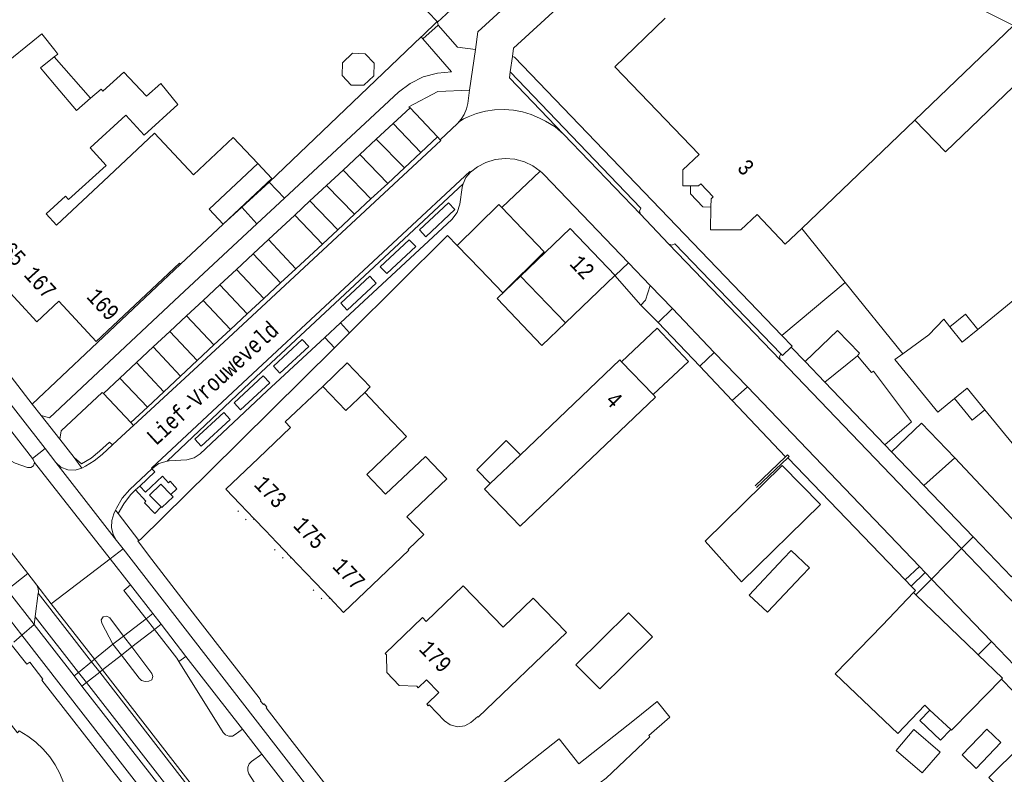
# Model space of a CAD drawing. Header units: metres. Extents: x 196790 to 198335, y 354523 to 356036.
# Tile 49 of 108: x 197485 to 197594, y 355029 to 355113. Entities that reach past the tile are written whole.
import ezdxf

# ---------------------------------------------------------------- set-up
doc = ezdxf.new("R2010")
doc.units = ezdxf.units.M
for name, pattern in [('DGN Style 1', [1.160006, 0.00193, -1.158076]), ('DGN Style 2', [186.027128, 111.616277, -74.410851]), ('DGN Style 3', [260.437979, 186.027128, -74.410851])]:
    doc.linetypes.add(name, pattern=pattern)
for name, color, linetype, lineweight in [('afdak', 252, 'DGN Style 2', 18), ('bij- of bedrijfsgebouw', 252, 'Continuous', 18), ('carport', 252, 'Continuous', 18), ('functiescheiding', 252, 'Continuous', 18), ('hoofdgebouw', 252, 'Continuous', 18), ('huisnummer BAG', 252, 'Continuous', 18), ('kant asfaltverharding', 252, 'Continuous', 18), ('kant klinkerverharding', 252, 'Continuous', 18), ('kant muur (extern)', 252, 'Continuous', 18), ('kant tegelverharding', 252, 'Continuous', 18), ('molgoot', 252, 'DGN Style 3', 18), ('niet betreedbaar trafogebouw geen pand', 252, 'Continuous', 18), ('overig WOZ', 252, 'DGN Style 1', 18), ('raster', 252, 'Continuous', 18), ('straatnaam', 252, 'Continuous', 18), ('tuinhuis', 252, 'DGN Style 2', 18), ('vlakafsluiter grijs', 252, 'DGN Style 2', 18), ('vlakafsluiter groen', 252, 'DGN Style 2', 18), ('zwembad', 252, 'DGN Style 2', 18)]:
    doc.layers.add(name, color=color, linetype=linetype, lineweight=lineweight)
doc.styles.add('Style-Courier New', font='cour.ttf')

msp = doc.modelspace()

# ---------------------------------------------------------------- linework, layer by layer
at = {"layer": 'afdak'}
msp.add_line((197488.533, 355108.628), (197492.577, 355104.036), dxfattribs=at)
at = {"layer": 'afdak', "flags": 128}
for points in [[(197507.347, 355089.98), (197512.764, 355095.077), (197511.194, 355096.749)], [(197561.652, 355091.9), (197560.766, 355091.945), (197559.373, 355093.391), (197559.383, 355094.268)], [(197545.456, 355078.996), (197542.844, 355076.482), (197537.844, 355081.705), (197540.443, 355084.206)], [(197588.273, 355078.555), (197590.019, 355079.958), (197591.379, 355078.267)], [(197523.104, 355071.246), (197523.728, 355071.859), (197521.157, 355074.536), (197518.451, 355071.93)], [(197588.776, 355070.559), (197590.743, 355068.163), (197592.15, 355069.318)], [(197537.092, 355061.103), (197535.576, 355062.629), (197538.869, 355065.902), (197540.45, 355064.312)], [(197569.724, 355052.736), (197570.584, 355053.649), (197572.623, 355051.728), (197571.763, 355050.815)], [(197569.724, 355052.736), (197565.902, 355048.678), (197567.941, 355046.757), (197571.763, 355050.815)], [(197588.363, 355033.707), (197587.217, 355032.51), (197584.929, 355034.701), (197586.047, 355035.868)]]:
    msp.add_lwpolyline(points, dxfattribs=at)
at = {"layer": 'bij- of bedrijfsgebouw'}
for p, q in [((197531.223, 355112.499), (197535.676, 355116.679)), ((197529.162, 355114.648), (197531.161, 355112.563)), ((197531.161, 355112.563), (197531.223, 355112.499)), ((197540.653, 355089.463), (197538.355, 355091.844)), ((197543.1, 355086.926), (197540.653, 355089.463)), ((197533.414, 355087.617), (197535.974, 355084.971)), ((197543.1, 355086.926), (197538.503, 355082.356)), ((197535.974, 355084.971), (197538.503, 355082.356)), ((197584.49, 355048.692), (197584.225, 355048.946)), ((197584.49, 355048.692), (197591.161, 355042.296)), ((197591.161, 355042.296), (197591.429, 355042.036)), ((197590.638, 355035.838), (197594.009, 355039.307)), ((197586.047, 355035.868), (197585.502, 355036.376)), ((197588.363, 355033.707), (197586.047, 355035.868))]:
    msp.add_line(p, q, dxfattribs=at)
at = {"layer": 'bij- of bedrijfsgebouw', "flags": 128}
for points in [[(197520.583, 355106.564), (197520.628, 355107.979), (197521.75, 355109.034), (197523.162, 355108.99), (197524.147, 355107.937), (197524.102, 355106.523), (197522.991, 355105.48), (197521.58, 355105.5), (197520.583, 355106.564)], [(197500.407, 355105.684), (197502.311, 355103.346), (197498.533, 355099.921), (197496.518, 355102.143)], [(197500.407, 355105.684), (197498.817, 355104.265), (197498.777, 355104.307)], [(197538.355, 355091.844), (197538.036, 355092.174), (197533.414, 355087.617)], [(197585.502, 355036.376), (197585.474, 355036.402), (197582.454, 355033.249), (197575.503, 355039.891), (197580.765, 355045.337), (197584.225, 355048.946)], [(197555.138, 355044.035), (197552.474, 355046.716), (197546.629, 355040.921), (197549.292, 355038.241), (197555.138, 355044.035)], [(197594.009, 355039.307), (197594.123, 355039.424), (197591.429, 355042.036)], [(197590.638, 355035.838), (197588.453, 355033.623), (197588.363, 355033.707)], [(197596.159, 355031.899), (197598.589, 355029.576), (197595.042, 355025.884), (197592.59, 355028.349), (197596.159, 355031.899)]]:
    msp.add_lwpolyline(points, dxfattribs=at)
at = {"layer": 'carport', "flags": 128}
for points in [[(197595.34, 355112.146), (197600.01, 355109.809), (197587.758, 355098.045), (197584.351, 355101.594)], [(197551.711, 355074.674), (197555.685, 355078.406), (197559.159, 355074.707), (197555.217, 355071.006)]]:
    msp.add_lwpolyline(points, dxfattribs=at)
at = {"layer": 'functiescheiding'}
for p, q in [((197529.368, 355097.987), (197526.276, 355101.208)), ((197524.398, 355099.46), (197527.529, 355096.277)), ((197525.662, 355094.541), (197522.556, 355097.745)), ((197520.709, 355096.024), (197523.802, 355092.812)), ((197521.953, 355091.094), (197518.857, 355094.3)), ((197517.008, 355092.579), (197520.099, 355089.37)), ((197518.391, 355087.782), (197515.333, 355091.019)), ((197512.398, 355088.286), (197515.434, 355085.033)), ((197513.735, 355083.454), (197510.679, 355086.686)), ((197508.81, 355084.946), (197511.885, 355081.733)), ((197510.033, 355080.012), (197506.972, 355083.234)), ((197505.111, 355081.502), (197508.162, 355078.272)), ((197506.308, 355076.544), (197503.273, 355079.79)), ((197501.407, 355078.046), (197504.452, 355074.805)), ((197502.591, 355073.061), (197499.564, 355076.325)), ((197497.705, 355074.588), (197500.73, 355071.317)), ((197498.903, 355069.607), (197495.848, 355072.853)), ((197494.767, 355052.728), (197486.326, 355063.444)), ((197488.699, 355063.457), (197495.483, 355054.755)), ((197496.243, 355044.084), (197498.752, 355046.043)), ((197497.171, 355042.899), (197499.691, 355044.838)), ((197496.243, 355044.084), (197497.171, 355042.899)), ((197495.062, 355043.2), (197493.01, 355041.52)), ((197495.062, 355043.2), (197496.023, 355041.994)), ((197493.01, 355041.52), (197492.688, 355041.256)), ((197496.023, 355041.994), (197493.922, 355040.344)), ((197492.688, 355041.256), (197491.228, 355040.062)), ((197493.922, 355040.344), (197493.595, 355040.087)), ((197491.228, 355040.062), (197490.743, 355039.664)), ((197493.595, 355040.087), (197492.114, 355038.924)), ((197492.114, 355038.924), (197491.619, 355038.536))]:
    msp.add_line(p, q, dxfattribs=at)
at = {"layer": 'functiescheiding', "flags": 128}
for points in [[(197532.416, 355092.374), (197533.158, 355091.626), (197529.924, 355088.603), (197529.198, 355089.373), (197532.416, 355092.374)], [(197528.046, 355088.261), (197528.788, 355087.513), (197525.554, 355084.49), (197524.828, 355085.26), (197528.046, 355088.261)], [(197523.667, 355084.195), (197524.391, 355083.417), (197521.153, 355080.427), (197520.45, 355081.198), (197523.667, 355084.195)], [(197516.154, 355077.16), (197516.878, 355076.382), (197513.64, 355073.392), (197512.937, 355074.163), (197516.154, 355077.16)], [(197511.799, 355073.093), (197512.523, 355072.315), (197509.285, 355069.325), (197508.582, 355070.096), (197511.799, 355073.093)], [(197507.414, 355069.031), (197508.138, 355068.253), (197504.9, 355065.263), (197504.197, 355066.034), (197507.414, 355069.031)]]:
    msp.add_lwpolyline(points, dxfattribs=at)
at = {"layer": 'hoofdgebouw'}
for p, q in [((197595.34, 355112.146), (197569.283, 355125.184)), ((197584.351, 355101.594), (197595.34, 355112.146)), ((197487.37, 355106.98), (197488.736, 355105.319)), ((197488.736, 355105.319), (197491.001, 355102.667)), ((197491.001, 355102.667), (197492.577, 355104.036)), ((197496.518, 355102.143), (197492.517, 355098.516)), ((197488.799, 355089.87), (197494.598, 355095.328)), ((197559.383, 355094.268), (197560.273, 355094.258)), ((197561.666, 355092.812), (197561.652, 355091.9)), ((197502.609, 355085.53), (197507.347, 355089.98)), ((197545.456, 355078.996), (197540.443, 355084.206)), ((197550.967, 355084.271), (197545.456, 355078.996)), ((197550.993, 355084.296), (197550.967, 355084.271)), ((197585.937, 355077.686), (197583.011, 355075.556)), ((197551.512, 355074.882), (197540.45, 355064.312)), ((197551.711, 355074.674), (197551.512, 355074.882)), ((197555.217, 355071.006), (197551.711, 355074.674)), ((197520.997, 355069.245), (197518.451, 355071.93)), ((197523.104, 355071.246), (197520.997, 355069.245)), ((197525.488, 355068.734), (197523.104, 355071.246)), ((197514.844, 355067.345), (197511.26, 355063.92)), ((197540.45, 355064.312), (197537.092, 355061.103)), ((197509.221, 355058.817), (197510.804, 355057.162)), ((197510.804, 355057.162), (197512.05, 355055.858)), ((197513.319, 355054.53), (197512.05, 355055.858)), ((197514.901, 355052.874), (197513.319, 355054.53)), ((197516.473, 355051.23), (197514.901, 355052.874)), ((197517.624, 355050.027), (197516.473, 355051.23)), ((197519.206, 355048.372), (197517.624, 355050.027))]:
    msp.add_line(p, q, dxfattribs=at)
at = {"layer": 'hoofdgebouw', "flags": 128}
for points in [[(197556.544, 355112.955), (197550.963, 355107.533), (197560.347, 355097.755), (197558.543, 355096.05), (197558.52, 355094.278), (197559.383, 355094.268)], [(197486.139, 355110.37), (197487.169, 355111.204), (197488.597, 355109.365)], [(197478.546, 355110.368), (197480.567, 355107.863), (197482.232, 355109.207), (197483.206, 355108.001), (197486.139, 355110.37)], [(197488.597, 355109.365), (197488.924, 355108.944), (197488.533, 355108.628)], [(197488.533, 355108.628), (197487.018, 355107.403), (197487.37, 355106.98)], [(197493.936, 355104.83), (197496.271, 355106.939), (197498.777, 355104.307)], [(197492.577, 355104.036), (197493.748, 355105.053), (197493.936, 355104.83)], [(197571.762, 355089.523), (197573.56, 355091.232), (197584.351, 355101.594)], [(197504.042, 355095.508), (197499.698, 355100.125), (197494.598, 355095.328)], [(197511.194, 355096.749), (197508.456, 355099.66), (197504.042, 355095.508)], [(197492.517, 355098.516), (197494.304, 355096.545), (197490.125, 355092.757), (197489.796, 355093.12), (197487.631, 355091.16), (197488.799, 355089.87)], [(197507.347, 355089.98), (197505.771, 355091.655), (197511.194, 355096.749)], [(197561.666, 355092.812), (197561.918, 355093.055), (197560.525, 355094.501), (197560.273, 355094.258)], [(197561.652, 355091.9), (197561.614, 355089.38), (197564.983, 355089.354), (197566.815, 355091.07), (197569.936, 355087.787), (197571.762, 355089.523)], [(197540.443, 355084.206), (197545.98, 355089.533), (197550.993, 355084.296)], [(197591.379, 355078.267), (197595.486, 355081.652), (197598.008, 355078.58), (197609.665, 355088.11), (197628.096, 355065.565)], [(197489.031, 355081.402), (197493.2, 355076.913), (197502.492, 355085.655), (197502.609, 355085.53)], [(197482.257, 355083.78), (197482.322, 355083.708), (197486.608, 355079.128), (197489.031, 355081.402)], [(197585.937, 355077.686), (197587.584, 355079.412), (197588.273, 355078.555)], [(197588.273, 355078.555), (197589.65, 355076.842), (197591.379, 355078.267)], [(197583.011, 355075.556), (197582.127, 355074.913), (197586.921, 355069.036), (197588.776, 355070.559)], [(197518.451, 355071.93), (197514.256, 355067.968), (197514.844, 355067.345)], [(197537.092, 355061.103), (197536.452, 355060.491), (197540.411, 355056.349), (197555.471, 355070.74), (197555.217, 355071.006)], [(197588.776, 355070.559), (197590.185, 355071.716), (197592.15, 355069.318)], [(197592.15, 355069.318), (197605.678, 355052.814), (197607.215, 355054.072), (197611.595, 355048.782), (197610.621, 355047.964), (197615.122, 355042.488), (197615.663, 355042.931), (197617.233, 355041.049), (197619.689, 355043.088), (197622.15, 355040.101)], [(197525.488, 355068.734), (197527.769, 355066.332), (197523.331, 355062.118), (197525.385, 355059.955)], [(197511.26, 355063.92), (197507.646, 355060.465), (197509.221, 355058.817)], [(197525.385, 355059.955), (197525.431, 355059.906), (197529.869, 355064.121), (197532.231, 355061.634), (197527.779, 355057.405), (197529.673, 355055.411), (197527.926, 355053.751), (197528.002, 355053.671), (197520.759, 355046.747), (197519.206, 355048.372)], [(197531.986, 355034.666), (197532.612, 355034.206), (197533.421, 355033.996), (197534.25, 355034.111), (197534.925, 355034.495), (197535.692, 355035.139), (197535.756, 355035.067), (197545.56, 355044.507), (197541.87, 355048.339), (197538.52, 355045.112), (197534.084, 355049.719), (197529.942, 355045.731), (197529.526, 355046.163), (197525.382, 355042.177), (197525.542, 355042.033), (197525.581, 355040.058), (197526.933, 355038.617), (197528.909, 355038.517), (197529.065, 355038.348), (197529.983, 355039.231), (197531.349, 355037.815), (197530.018, 355036.521), (197530.163, 355036.347), (197530.29, 355036.464), (197531.986, 355034.666)], [(197553.163, 355034.787), (197555.657, 355036.817), (197557.093, 355035.076), (197554.735, 355033.046)], [(197488.032, 355030.64), (197487.306, 355031.496), (197486.489, 355032.276), (197485.594, 355032.965), (197484.638, 355033.553), (197484.426, 355033.318), (197483.108, 355035.055), (197481.966, 355033.878)], [(197553.163, 355034.787), (197546.943, 355029.884), (197544.764, 355032.648), (197535.764, 355025.554), (197535.373, 355024.537), (197536.645, 355022.956), (197537.763, 355023.075), (197539.954, 355020.238), (197539.914, 355020.183), (197540.012, 355020.062)], [(197549.29, 355027.749), (197549.975, 355028.292), (197554.866, 355032.901), (197554.735, 355033.046)], [(197488.032, 355030.64), (197488.64, 355029.752), (197489.159, 355028.803), (197489.579, 355027.806), (197489.895, 355026.777), (197489.627, 355026.535), (197490.937, 355024.881), (197488.376, 355022.416)]]:
    msp.add_lwpolyline(points, dxfattribs=at)
at = {"layer": 'kant asfaltverharding'}
for p, q in [((197531.512, 355099.411), (197533.427, 355101.194)), ((197531.227, 355099.715), (197529.368, 355097.987)), ((197531.227, 355099.715), (197531.512, 355099.411)), ((197545.246, 355100.025), (197553.818, 355091.122)), ((197529.368, 355097.987), (197527.529, 355096.277)), ((197527.529, 355096.277), (197525.662, 355094.541)), ((197525.662, 355094.541), (197523.802, 355092.812)), ((197523.802, 355092.812), (197521.953, 355091.094)), ((197521.953, 355091.094), (197520.099, 355089.37)), ((197553.818, 355091.122), (197556.931, 355087.818)), ((197520.099, 355089.37), (197518.391, 355087.782)), ((197518.391, 355087.782), (197515.434, 355085.033)), ((197556.931, 355087.818), (197569.414, 355074.857)), ((197552.462, 355085.699), (197554.907, 355083.148)), ((197515.434, 355085.033), (197513.735, 355083.454)), ((197513.735, 355083.454), (197511.885, 355081.733)), ((197554.907, 355083.148), (197557.36, 355080.587)), ((197511.885, 355081.733), (197510.033, 355080.012)), ((197510.033, 355080.012), (197508.162, 355078.272)), ((197557.36, 355080.587), (197562.035, 355075.708)), ((197508.162, 355078.272), (197506.308, 355076.544)), ((197506.308, 355076.544), (197504.452, 355074.805)), ((197565.714, 355071.868), (197562.035, 355075.708)), ((197504.452, 355074.805), (197502.591, 355073.061)), ((197569.414, 355074.857), (197569.434, 355074.836)), ((197569.434, 355074.836), (197589.561, 355053.874)), ((197577.963, 355075.32), (197574.343, 355072.391)), ((197502.591, 355073.061), (197500.73, 355071.317)), ((197500.73, 355071.317), (197498.903, 355069.607)), ((197584.88, 355051.864), (197565.714, 355071.868)), ((197498.903, 355069.607), (197497.07, 355067.889)), ((197497.07, 355067.889), (197497.355, 355067.586)), ((197487.508, 355064.993), (197486.099, 355063.896)), ((197488.699, 355063.457), (197487.508, 355064.993)), ((197588.831, 355063.952), (197585.362, 355060.898)), ((197491.587, 355062.822), (197490.85, 355062.586)), ((197495.483, 355054.755), (197496.199, 355053.822)), ((197483.327, 355053.995), (197485.597, 355051.07)), ((197494.767, 355052.728), (197496.199, 355053.822)), ((197497.039, 355049.802), (197494.767, 355052.728)), ((197584.88, 355051.864), (197585.53, 355051.186)), ((197485.597, 355051.07), (197486.594, 355049.782)), ((197585.53, 355051.186), (197586.223, 355050.463)), ((197586.223, 355050.463), (197592.901, 355043.493)), ((197486.594, 355049.782), (197488.201, 355047.712)), ((197492.688, 355041.256), (197486.754, 355048.9)), ((197488.201, 355047.712), (197493.01, 355041.52)), ((197491.228, 355040.062), (197486.397, 355046.266)), ((197499.691, 355044.838), (197498.752, 355046.043)), ((197496.243, 355044.084), (197495.062, 355043.2)), ((197497.171, 355042.899), (197496.023, 355041.994)), ((197493.01, 355041.52), (197493.922, 355040.344)), ((197503.203, 355041.853), (197502.398, 355041.291)), ((197493.595, 355040.087), (197492.688, 355041.256)), ((197493.922, 355040.344), (197594.219, 354911.18)), ((197492.114, 355038.924), (197491.228, 355040.062)), ((197593.377, 354911.546), (197493.595, 355040.087)), ((197500.821, 355027.744), (197492.114, 355038.924))]:
    msp.add_line(p, q, dxfattribs=at)
at = {"layer": 'kant asfaltverharding', "flags": 128}
for points in [[(197545.246, 355100.025), (197544.306, 355100.828), (197543.246, 355101.464), (197542.574, 355101.799), (197541.651, 355102.198), (197540.673, 355102.499), (197539.655, 355102.693), (197538.615, 355102.772), (197537.573, 355102.735), (197536.548, 355102.582), (197535.558, 355102.321), (197534.62, 355101.96), (197534.093, 355101.725), (197533.63, 355101.381), (197533.427, 355101.194)], [(197534.87, 355095.775), (197535.66, 355096.387), (197536.589, 355096.876), (197537.628, 355097.198), (197538.728, 355097.322), (197539.831, 355097.237), (197540.881, 355096.951), (197541.827, 355096.496), (197542.638, 355095.912)], [(197534.87, 355095.775), (197534.375, 355095.18), (197534.056, 355094.475)], [(197552.462, 355085.699), (197543.055, 355095.517), (197542.851, 355095.72), (197542.638, 355095.912)], [(197534.056, 355094.475), (197511.033, 355072.998), (197501.117, 355063.598)], [(197581.027, 355065.419), (197583.982, 355067.981), (197579.764, 355073.637), (197579.522, 355073.473), (197577.963, 355075.32)], [(197495.014, 355065.41), (197496.976, 355067.222), (197497.355, 355067.586)], [(197480.725, 355066.04), (197481.719, 355064.969), (197482.889, 355064.06), (197484.191, 355063.354), (197485.572, 355062.874), (197485.936, 355062.874), (197486.227, 355063.093), (197486.326, 355063.444)], [(197495.014, 355065.41), (197493.859, 355064.344), (197492.971, 355063.627), (197491.996, 355063.035), (197491.587, 355062.822)], [(197486.326, 355063.444), (197486.194, 355063.783), (197486.099, 355063.896)], [(197490.85, 355062.586), (197490.028, 355062.617), (197489.269, 355062.934), (197488.699, 355063.457)], [(197501.117, 355063.598), (197500.194, 355063.318), (197499.411, 355062.755)], [(197595.12, 355050.72), (197598.576, 355053.573), (197588.831, 355063.952)], [(197499.411, 355062.755), (197496.957, 355060.444), (197496.11, 355059.479), (197495.459, 355058.372), (197495.351, 355058.139)], [(197495.351, 355058.139), (197495.159, 355057.728), (197494.93, 355056.994)], [(197494.93, 355056.994), (197494.906, 355056.196), (197495.101, 355055.422), (197495.483, 355054.755)], [(197589.561, 355053.874), (197597.477, 355045.629)], [(197498.752, 355046.043), (197496.292, 355049.202), (197497.039, 355049.802)], [(197486.754, 355048.9), (197486.391, 355046.273), (197486.397, 355046.266)], [(197495.062, 355043.2), (197493.832, 355045.535), (197493.772, 355045.925), (197493.997, 355046.249), (197494.383, 355046.331), (197494.719, 355046.125), (197496.243, 355044.084)], [(197502.398, 355041.291), (197502.172, 355041.653), (197499.691, 355044.838)], [(197496.023, 355041.994), (197497.979, 355039.416), (197498.267, 355039.169), (197498.656, 355039.04), (197499.065, 355039.075), (197499.402, 355039.249), (197499.522, 355039.592), (197499.408, 355039.938), (197497.171, 355042.899)], [(197592.901, 355043.493), (197601.42, 355034.602), (197605.617, 355030.254), (197606.365, 355029.467)], [(197502.398, 355041.291), (197507.34, 355033.386), (197507.593, 355033.119), (197507.964, 355032.963), (197508.366, 355032.978), (197508.696, 355033.14), (197509.492, 355033.75)], [(197512.681, 355024.881), (197512.56, 355025.035), (197510.219, 355028.767), (197510.081, 355029.114), (197510.082, 355029.515), (197510.237, 355029.886), (197510.498, 355030.152), (197511.653, 355030.966)]]:
    msp.add_lwpolyline(points, dxfattribs=at)
at = {"layer": 'kant klinkerverharding'}
for p, q in [((197534.785, 355104.937), (197535.431, 355109.445)), ((197539.557, 355108.658), (197539.318, 355106.959)), ((197528.167, 355102.969), (197526.276, 355101.208)), ((197528.167, 355102.969), (197531.227, 355099.715)), ((197526.276, 355101.208), (197524.398, 355099.46)), ((197524.398, 355099.46), (197522.556, 355097.745)), ((197522.556, 355097.745), (197520.709, 355096.024)), ((197520.709, 355096.024), (197518.857, 355094.3)), ((197512.474, 355094.673), (197514.178, 355092.896)), ((197518.857, 355094.3), (197517.008, 355092.579)), ((197511.096, 355090.029), (197509.424, 355091.88)), ((197517.008, 355092.579), (197515.333, 355091.019)), ((197515.333, 355091.019), (197512.398, 355088.286)), ((197512.398, 355088.286), (197510.679, 355086.686)), ((197510.679, 355086.686), (197508.81, 355084.946)), ((197508.81, 355084.946), (197506.972, 355083.234)), ((197506.972, 355083.234), (197505.111, 355081.502)), ((197576.613, 355083.5), (197569.569, 355077.587)), ((197505.111, 355081.502), (197503.273, 355079.79)), ((197503.273, 355079.79), (197501.407, 355078.046)), ((197555.772, 355079.06), (197557.36, 355080.587)), ((197520.399, 355078.994), (197518.662, 355077.38)), ((197501.407, 355078.046), (197499.564, 355076.325)), ((197499.564, 355076.325), (197497.705, 355074.588)), ((197497.705, 355074.588), (197495.848, 355072.853)), ((197495.848, 355072.853), (197494.017, 355071.143)), ((197494.017, 355071.143), (197497.07, 355067.889)), ((197586.223, 355050.463), (197584.49, 355048.692)), ((197486.28, 355045.412), (197486.397, 355046.266)), ((197499.508, 355046.617), (197498.752, 355046.043)), ((197490.743, 355039.664), (197486.28, 355045.412)), ((197499.691, 355044.838), (197500.43, 355045.427)), ((197592.901, 355043.493), (197591.429, 355042.036)), ((197491.619, 355038.536), (197490.743, 355039.664)), ((197500.313, 355027.339), (197491.619, 355038.536))]:
    msp.add_line(p, q, dxfattribs=at)
at = {"layer": 'kant klinkerverharding', "flags": 128}
for points in [[(197535.431, 355109.445), (197535.715, 355111.428), (197541.689, 355116.931), (197542.076, 355117.45), (197542.251, 355118.127), (197542.148, 355118.819), (197541.819, 355119.376)], [(197545.743, 355115.225), (197544.892, 355114.388), (197539.689, 355109.6), (197539.557, 355108.658)], [(197539.557, 355108.658), (197539.778, 355108.615), (197569.569, 355077.587)], [(197539.318, 355106.959), (197539.228, 355106.318), (197545.246, 355100.025)], [(197539.318, 355106.959), (197553.839, 355091.796), (197553.699, 355091.463), (197553.818, 355091.122)], [(197534.785, 355104.937), (197534.572, 355103.453), (197534.43, 355102.829), (197534.186, 355102.229), (197533.846, 355101.677), (197533.427, 355101.194)], [(197520.399, 355078.994), (197532.801, 355090.517), (197533.392, 355091.288), (197533.693, 355092.212), (197533.965, 355094.065), (197534.003, 355094.272), (197534.056, 355094.475)], [(197569.431, 355075.566), (197557.649, 355087.823), (197557.291, 355087.675), (197556.931, 355087.818)], [(197553.846, 355080.977), (197554.385, 355081.518), (197554.907, 355083.148)], [(197569.569, 355077.587), (197570.71, 355076.399), (197570.6, 355076.294)], [(197577.963, 355075.32), (197578.208, 355075.622), (197575.755, 355078.167), (197572.133, 355074.695)], [(197501.117, 355063.598), (197501.316, 355063.618), (197503.31, 355063.759), (197504.104, 355063.954), (197504.787, 355064.403), (197512.199, 355071.376), (197518.662, 355077.38)], [(197569.414, 355074.857), (197569.28, 355075.215), (197569.431, 355075.566)], [(197570.6, 355076.294), (197569.628, 355075.369), (197569.431, 355075.566)], [(197588.831, 355063.952), (197585.089, 355067.816), (197581.765, 355064.649)], [(197486.594, 355049.782), (197486.761, 355049.413), (197486.768, 355049.008), (197486.754, 355048.9)]]:
    msp.add_lwpolyline(points, dxfattribs=at)
at = {"layer": 'kant muur (extern)'}
for p, q in [((197509.424, 355091.88), (197507.347, 355089.98)), ((197502.609, 355085.53), (197486.089, 355069.947)), ((197521.406, 355077.908), (197519.723, 355076.236)), ((197569.974, 355064.081), (197566.564, 355060.845)), ((197566.732, 355060.668), (197570.213, 355063.971)), ((197497.935, 355054.763), (197497.85, 355054.711)), ((197595.296, 355037.981), (197594.009, 355039.307))]:
    msp.add_line(p, q, dxfattribs=at)
at = {"layer": 'kant muur (extern)', "flags": 128}
for points in [[(197521.406, 355077.908), (197532.316, 355088.751), (197533.414, 355087.617)], [(197519.723, 355076.236), (197505.791, 355062.389), (197498.127, 355054.882), (197497.935, 355054.763)], [(197570.213, 355063.971), (197570.359, 355064.11), (197570.191, 355064.287), (197569.974, 355064.081)]]:
    msp.add_lwpolyline(points, dxfattribs=at)
at = {"layer": 'kant tegelverharding'}
for p, q in [((197487.508, 355064.993), (197363.743, 355224.525)), ((197529.559, 355110.662), (197531.301, 355112.164)), ((197542.638, 355095.912), (197538.355, 355091.844)), ((197512.474, 355094.673), (197509.424, 355091.88)), ((197514.178, 355092.896), (197511.096, 355090.029)), ((197552.462, 355085.699), (197550.993, 355084.296)), ((197521.406, 355077.908), (197520.399, 355078.994)), ((197519.723, 355076.236), (197518.662, 355077.38)), ((197562.035, 355075.708), (197560.407, 355074.173)), ((197572.133, 355074.695), (197570.6, 355076.294)), ((197574.343, 355072.391), (197572.133, 355074.695)), ((197581.027, 355065.419), (197574.343, 355072.391)), ((197565.714, 355071.868), (197564.024, 355070.357)), ((197486.099, 355063.896), (197481.049, 355070.405)), ((197486.089, 355069.947), (197487.062, 355068.665)), ((197490.75, 355064.009), (197489.16, 355066.052)), ((197581.765, 355064.649), (197581.027, 355065.419)), ((197585.362, 355060.898), (197581.765, 355064.649)), ((197497.594, 355060.387), (197498.054, 355060.824)), ((197585.362, 355060.898), (197590.841, 355055.183)), ((197497.935, 355054.763), (197495.651, 355057.747)), ((197590.841, 355055.183), (197595.12, 355050.72)), ((197643.037, 354864.624), (197496.199, 355053.822)), ((197584.88, 355051.864), (197583.279, 355050.369)), ((197583.962, 355049.658), (197585.53, 355051.186)), ((197499.508, 355046.617), (197497.039, 355049.802)), ((197500.43, 355045.427), (197499.508, 355046.617)), ((197503.203, 355041.853), (197500.43, 355045.427)), ((197570.425, 354934.11), (197484.931, 355044.212)), ((197509.492, 355033.75), (197503.203, 355041.853)), ((197511.653, 355030.966), (197509.492, 355033.75)), ((197516.98, 355024.103), (197511.653, 355030.966))]:
    msp.add_line(p, q, dxfattribs=at)
at = {"layer": 'kant tegelverharding', "flags": 128}
for points in [[(197484.931, 355044.212), (197481.749, 355048.31), (197357.892, 355207.986), (197351.32, 355216.473)], [(197486.089, 355069.947), (197482.47, 355074.598), (197482.357, 355074.516), (197482.024, 355074.913), (197482.112, 355074.989), (197479.98, 355077.657), (197479.919, 355077.605), (197479.651, 355077.934), (197479.754, 355078.028), (197478.33, 355079.825), (197478.268, 355079.775), (197478.016, 355080.104), (197478.085, 355080.154), (197475.842, 355082.949), (197475.793, 355082.906), (197475.553, 355083.216), (197475.603, 355083.266), (197473.256, 355086.227), (197467.914, 355093.129), (197463.72, 355098.485), (197459.852, 355103.513), (197446.316, 355120.829)], [(197531.301, 355112.164), (197533.42, 355109.701), (197535.431, 355109.445)], [(197514.178, 355092.896), (197526.885, 355104.721), (197528.163, 355105.683), (197529.623, 355106.404), (197531.192, 355106.838), (197532.786, 355106.971), (197529.559, 355110.662)], [(197528.167, 355102.969), (197528.031, 355103.083), (197531.245, 355104.788), (197534.785, 355104.937)], [(197487.062, 355068.665), (197487.999, 355068.434), (197502.465, 355081.997), (197511.096, 355090.029)], [(197489.16, 355066.052), (197489.304, 355066.962), (197493.88, 355071.246), (197494.017, 355071.143)], [(197495.014, 355065.41), (197494.692, 355065.729), (197493.574, 355064.709), (197492.632, 355063.935), (197491.582, 355063.315), (197490.75, 355064.009)], [(197498.054, 355060.824), (197499.725, 355062.411), (197499.411, 355062.755)], [(197498.054, 355060.824), (197498.693, 355060.15), (197500.581, 355061.926), (197501.248, 355061.192), (197501.432, 355061.379), (197502.201, 355060.524), (197501.528, 355059.88)], [(197495.651, 355057.747), (197496.266, 355058.839), (197497.019, 355059.841), (197497.594, 355060.387)], [(197497.594, 355060.387), (197498.747, 355059.13), (197498.589, 355058.962), (197499.723, 355057.776), (197500.449, 355058.502)], [(197525.069, 355019.422), (197514.754, 355032.697), (197512.126, 355036.115), (197512.207, 355036.181), (197511.904, 355036.544), (197511.837, 355036.488), (197511.516, 355036.868), (197511.547, 355036.937), (197511.338, 355037.214), (197507.225, 355042.493), (197503.108, 355047.809), (197499.017, 355053.115), (197497.85, 355054.711)], [(197485.597, 355051.07), (197483.289, 355049.265), (197486.28, 355045.412)], [(197483.735, 355043.179), (197485.477, 355040.963), (197485.825, 355041.194), (197487.25, 355039.31), (197487.136, 355039.216), (197495.21, 355028.868), (197497.648, 355025.787), (197507.361, 355013.143), (197507.469, 355013.22), (197507.852, 355012.72), (197507.757, 355012.64), (197515.172, 355003.148), (197515.257, 355003.199), (197520.23, 354996.693), (197525.87, 354989.268), (197535.302, 354976.941), (197535.189, 354976.844), (197538.114, 354973.09), (197538.245, 354973.166), (197538.442, 354972.926), (197537.462, 354972.143), (197537.63, 354971.963), (197536.257, 354970.595), (197538.447, 354967.93)]]:
    msp.add_lwpolyline(points, dxfattribs=at)
at = {"layer": 'molgoot', "flags": 128}
for points in [[(197531.512, 355099.411), (197531.494, 355099.394), (197531.58, 355099.314), (197507.416, 355076.87), (197497.355, 355067.586)], [(197534.87, 355095.775), (197534.793, 355095.854), (197510.664, 355073.357), (197499.346, 355062.832), (197499.411, 355062.755)]]:
    msp.add_lwpolyline(points, dxfattribs=at)
at = {"layer": 'niet betreedbaar trafogebouw geen pand', "flags": 128}
for points in [[(197500.449, 355058.502), (197499.144, 355059.824), (197500.419, 355061.039), (197501.528, 355059.88)], [(197501.528, 355059.88), (197501.79, 355059.606), (197500.519, 355058.432), (197500.449, 355058.502)]]:
    msp.add_lwpolyline(points, dxfattribs=at)
at = {"layer": 'overig WOZ', "flags": 128}
for points in [[(197510.804, 355057.162), (197510.291, 355056.671), (197508.708, 355058.326), (197509.221, 355058.817)], [(197514.901, 355052.874), (197514.388, 355052.384), (197512.806, 355054.04), (197513.319, 355054.53)], [(197519.206, 355048.372), (197518.693, 355047.881), (197517.111, 355049.536), (197517.624, 355050.027)]]:
    msp.add_lwpolyline(points, dxfattribs=at)
at = {"layer": 'raster'}
for p, q in [((197529.394, 355110.85), (197512.474, 355094.673)), ((197571.762, 355089.523), (197576.613, 355083.5)), ((197550.967, 355084.271), (197553.846, 355080.977)), ((197576.613, 355083.5), (197583.011, 355075.556)), ((197560.407, 355074.173), (197555.772, 355079.06)), ((197564.024, 355070.357), (197560.407, 355074.173)), ((197569.974, 355064.081), (197564.024, 355070.357)), ((197583.279, 355050.369), (197570.213, 355063.971)), ((197583.962, 355049.658), (197583.279, 355050.369))]:
    msp.add_line(p, q, dxfattribs=at)
at = {"layer": 'raster', "flags": 128}
for points in [[(197531.161, 355112.563), (197529.53, 355110.98), (197529.394, 355110.85)], [(197555.772, 355079.06), (197553.923, 355080.889), (197553.846, 355080.977)], [(197584.225, 355048.946), (197584.421, 355049.18), (197583.962, 355049.658)]]:
    msp.add_lwpolyline(points, dxfattribs=at)
at = {"layer": 'tuinhuis'}
for p, q in [((197582.268, 355031.356), (197584.268, 355033.69)), ((197584.268, 355033.69), (197587.182, 355031.192)), ((197585.182, 355028.859), (197582.268, 355031.356)), ((197587.182, 355031.192), (197585.182, 355028.859))]:
    msp.add_line(p, q, dxfattribs=at)
at = {"layer": 'tuinhuis', "flags": 128}
msp.add_lwpolyline([(197589.616, 355030.864), (197591.195, 355029.356), (197593.945, 355032.236), (197592.366, 355033.744), (197589.616, 355030.864)], dxfattribs=at)
at = {"layer": 'vlakafsluiter grijs'}
for p, q in [((197487.062, 355068.665), (197489.16, 355066.052)), ((197490.75, 355064.009), (197491.587, 355062.822)), ((197495.351, 355058.139), (197495.651, 355057.747)), ((197589.561, 355053.874), (197590.841, 355055.183)), ((197589.561, 355053.874), (197586.223, 355050.463)), ((197488.201, 355047.712), (197494.767, 355052.728)), ((197484.931, 355044.212), (197486.28, 355045.412)), ((197484.037, 355043.418), (197484.931, 355044.212))]:
    msp.add_line(p, q, dxfattribs=at)
at = {"layer": 'vlakafsluiter groen'}
for p, q in [((197531.301, 355112.164), (197531.223, 355112.499)), ((197529.394, 355110.85), (197529.559, 355110.662))]:
    msp.add_line(p, q, dxfattribs=at)
at = {"layer": 'zwembad', "flags": 128}
msp.add_lwpolyline([(197569.58, 355063.126), (197573.848, 355058.764), (197565.053, 355050.16), (197560.999, 355054.685), (197569.58, 355063.126)], dxfattribs=at)

# ---------------------------------------------------------------- texts
at = {"layer": 'huisnummer BAG', "style": 'Style-Courier New', "width": 0.694444}
for s, rotation, p in [('3', 314.0276, (197564.461, 355096.16)), ('165', 312.12344, (197481.675, 355087.944)), ('12', 313.70357, (197545.82, 355085.511)), ('167', 312.12344, (197485.058, 355084.298)), ('169', 312.89389, (197492.044, 355081.835)), ('4', 313.70357, (197549.796, 355070.269)), ('173', 313.70357, (197510.674, 355060.919)), ('175', 313.70357, (197515.045, 355056.346)), ('177', 313.70357, (197519.409, 355051.779)), ('179', 313.94659, (197529.043, 355042.581))]:
    msp.add_text(s, height=1.8, rotation=rotation, dxfattribs=at).set_placement(p)
at = {"layer": 'straatnaam', "style": 'Style-Courier New', "width": 0.694444}
msp.add_text('Lief-Vrouweveld', height=1.8, rotation=42.609, dxfattribs=at).set_placement((197499.858, 355065.247))

doc.saveas('drawing.dxf')
